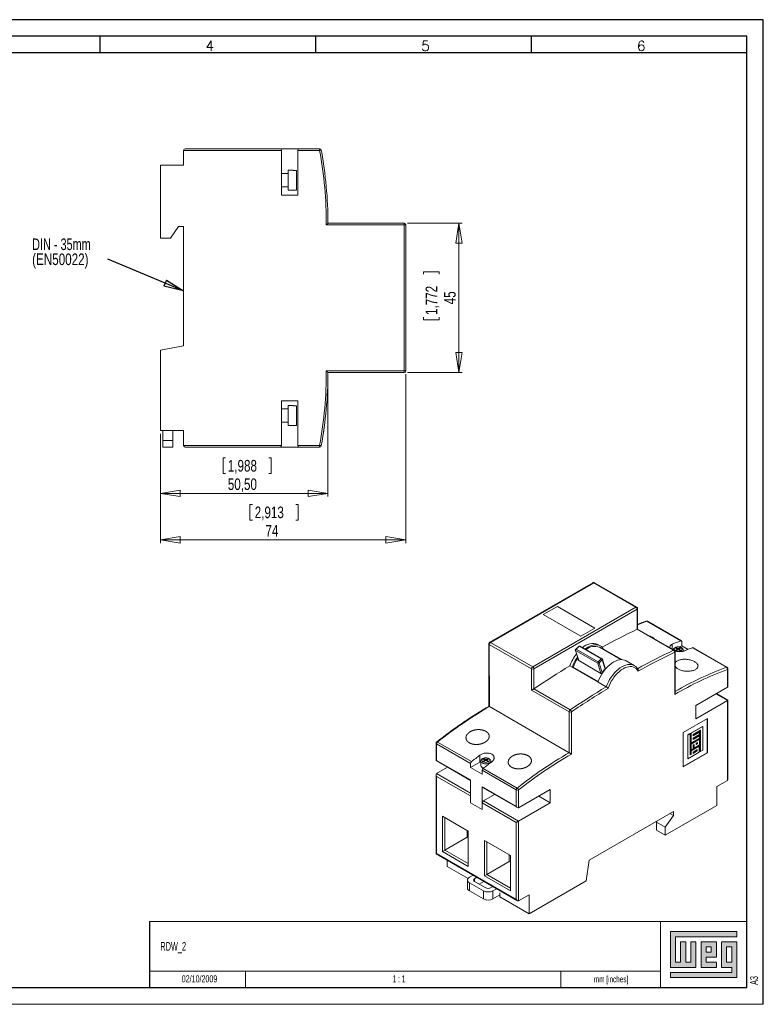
# Model space of a CAD drawing. Header units: millimetres. Extents: x 0 to 420, y 0 to 297.
# Tile 2 of 2: x 196 to 420, y 0 to 297. Entities that reach past the tile are written whole.
import ezdxf

# ---------------------------------------------------------------- set-up
doc = ezdxf.new("R2010")
doc.units = ezdxf.units.MM
doc.layers.add('FORMATO', color=7, linetype='Continuous')
doc.layers.add('LEGENDA', color=7, linetype='Continuous')
doc.styles.add('SLDTEXTSTYLE0', font='ROMANS')
doc.styles.add('SLDTEXTSTYLE1', font='TXT', dxfattribs={"width": 0.563})
doc.styles.add('SLDTEXTSTYLE2', font='TXT', dxfattribs={"width": 0.605})
doc.styles.add('SLDTEXTSTYLE3', font='TXT', dxfattribs={"width": 0.75})
doc.styles.add('SLDTEXTSTYLE4', font='TXT', dxfattribs={"width": 0.7})
doc.dimstyles.new('SLDDIMSTYLE0', dxfattribs={"dimtxt": 3.5, "dimasz": 6, "dimexe": 0, "dimexo": 0.0625, "dimgap": 0.875, "dimtad": 2, "dimrnd": 1e-09, "dimzin": 12, "dimdsep": 46, "dimtxsty": 'SLDTEXTSTYLE3', "dimblk1": 'CLOSED', "dimblk2": 'CLOSED', "dimsah": 1, "dimcen": 0.09, "dimadec": 0, "dimazin": 0, "dimtfac": 1, "dimtofl": 0, "dimtmove": 0, "dimatfit": 3, "dimldrblk": 'CLOSED', "dimfxl": 0, "dimtolj": 1, "dimtzin": 12, "dimarcsym": 0})
doc.dimstyles.new('SLDDIMSTYLE1', dxfattribs={"dimtxt": 0, "dimasz": 6, "dimexe": 0, "dimexo": 0.0625, "dimgap": 0, "dimtad": 0, "dimtih": 1, "dimtoh": 1, "dimdec": 0, "dimrnd": 1e-09, "dimzin": 0, "dimdsep": 46, "dimtxsty": 'Standard', "dimblk1": 'CLOSED', "dimblk2": 'CLOSED', "dimsah": 1, "dimcen": 0.09, "dimadec": 0, "dimazin": 0, "dimtfac": 6, "dimtdec": 0, "dimtofl": 0, "dimtmove": 0, "dimatfit": 3, "dimldrblk": 'CLOSED', "dimfxl": 0, "dimtolj": 1, "dimtzin": 0, "dimarcsym": 0})

# ---------------------------------------------------------------- blocks, each defined once
blk = doc.blocks.new('_CLOSED')
at = {"color": 0, "linetype": 'ByBlock', "lineweight": -2}
for p, q in [((-1, 0.166667), (0, 0)), ((-1, 0.166667), (-1, -0.166667)), ((0, 0), (-1, -0.166667)), ((0, 0), (-1, 0))]:
    blk.add_line(p, q, dxfattribs=at)
blk = doc.blocks.new('*D3')
at = {"color": 7, "linetype": 'Continuous', "lineweight": 0}
for p, q in [((288.78, 189.58), (288.78, 153.13)), ((238.28, 172.08), (238.28, 153.13)), ((257.18, 164.82), (257.18, 160.1)), ((257.18, 164.82), (257.89, 164.82)), ((271.66, 164.82), (270.94, 164.82)), ((271.66, 164.82), (271.66, 160.1)), ((257.18, 160.1), (257.89, 160.1)), ((271.66, 160.1), (270.94, 160.1)), ((238.28, 154.13), (288.78, 154.13))]:
    blk.add_line(p, q, dxfattribs=at)
at = {"color": 7, "linetype": 'Continuous', "lineweight": 0, "xscale": 6, "yscale": 6}
for p, rotation in [((238.28, 154.13, 3.35), 180.0000000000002), ((288.78, 154.13, 3.35), 360.0000000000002)]:
    blk.add_blockref('_CLOSED', p, dxfattribs=dict(at, rotation=rotation))
at = {"color": 7, "linetype": 'Continuous', "lineweight": 0, "char_height": 3.5, "attachment_point": 1, "style": 'SLDTEXTSTYLE3'}
for s, insert in [('1,988', (258.6, 164.2)), ('50,50', (258.6, 158.64))]:
    blk.add_mtext(s, dxfattribs=dict(at, insert=insert))
blk = doc.blocks.new('*D4')
at = {"color": 7, "linetype": 'Continuous', "lineweight": 0}
for p, q in [((312.28, 190.08), (312.28, 139.08)), ((238.28, 172.08), (238.28, 139.08)), ((265.29, 150.77), (265.29, 146.05)), ((265.29, 150.77), (266, 150.77)), ((279.77, 150.77), (279.06, 150.77)), ((279.77, 150.77), (279.77, 146.05)), ((265.29, 146.05), (266, 146.05)), ((279.77, 146.05), (279.06, 146.05)), ((312.28, 140.08), (238.28, 140.08))]:
    blk.add_line(p, q, dxfattribs=at)
at = {"color": 7, "linetype": 'Continuous', "lineweight": 0, "xscale": 6, "yscale": 6}
for p, rotation in [((238.28, 140.08, 3.35), 180.0000000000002), ((312.28, 140.08, 3.35), 360.0000000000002)]:
    blk.add_blockref('_CLOSED', p, dxfattribs=dict(at, rotation=rotation))
at = {"color": 7, "linetype": 'Continuous', "lineweight": 0, "char_height": 3.5, "attachment_point": 1, "style": 'SLDTEXTSTYLE3'}
for s, insert in [('2,913', (266.71, 150.14)), ('74', (269.95, 144.59))]:
    blk.add_mtext(s, dxfattribs=dict(at, insert=insert))
blk = doc.blocks.new('*D5')
at = {"color": 7, "linetype": 'Continuous', "lineweight": 0}
for p, q in [((312.78, 235.58), (329.28, 235.58)), ((328.28, 190.58), (328.28, 235.58)), ((317.59, 220.98), (322.31, 220.98)), ((317.59, 220.98), (317.59, 220.27)), ((322.31, 220.98), (322.31, 220.27)), ((317.59, 206.51), (317.59, 207.22)), ((317.59, 206.51), (322.31, 206.51)), ((322.31, 206.51), (322.31, 207.22)), ((312.78, 190.58), (329.28, 190.58))]:
    blk.add_line(p, q, dxfattribs=at)
at = {"color": 7, "linetype": 'Continuous', "lineweight": 0, "xscale": 6, "yscale": 6}
for p, rotation in [((328.28, 235.58, 3.35), 90.0000000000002), ((328.28, 190.58, 3.35), 270.0000000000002)]:
    blk.add_blockref('_CLOSED', p, dxfattribs=dict(at, rotation=rotation))
at = {"color": 7, "linetype": 'Continuous', "lineweight": 0, "char_height": 3.5, "attachment_point": 1, "rotation": 90, "style": 'SLDTEXTSTYLE3'}
for s, insert in [('1,772', (318.22, 207.93)), ('45', (323.77, 211.16))]:
    blk.add_mtext(s, dxfattribs=dict(at, insert=insert))
blk = doc.blocks.new('SW_NOTE_0')
at = {"color": 0, "linetype": 'Continuous', "lineweight": 0, "char_height": 3.5, "attachment_point": 1}
for s, insert, style in [('DIN - 35mm', (-22.83, 6.27), 'SLDTEXTSTYLE4'), ('(EN50022)', (-22.83, 1.74), 'SLDTEXTSTYLE3')]:
    blk.add_mtext(s, dxfattribs=dict(at, insert=insert, style=style))

msp = doc.modelspace()

# ---------------------------------------------------------------- hatches: boundary and pattern name
at = {"linetype": 'Continuous'}
msp.add_hatch(color=7, dxfattribs=at).paths.add_polyline_path([(391.99, 21.93), (391.99, 11.15), (399.69, 11.15), (399.69, 18.85), (398.15, 18.85), (398.15, 12.69), (396.61, 12.69), (396.61, 18.85), (395.07, 18.85), (395.07, 12.69), (393.53, 12.69), (393.53, 20.39), (412.01, 20.39), (412.01, 21.93)], flags=0)
h = msp.add_hatch(color=7, dxfattribs=at)
h.paths.add_polyline_path([(391.99, 8.07), (412.01, 8.07), (412.01, 18.85), (407.39, 18.85), (407.39, 11.15), (410.47, 11.15), (410.47, 9.61), (391.99, 9.61)], flags=0)
h.paths.add_polyline_path([(408.93, 17.31), (410.47, 17.31), (410.47, 12.69), (408.93, 12.69)], flags=0)
h = msp.add_hatch(color=7, dxfattribs=at)
h.paths.add_polyline_path([(405.85, 12.69), (402.77, 12.69), (402.77, 14.23), (405.85, 14.23), (405.85, 18.85), (401.23, 18.85), (401.23, 11.15), (405.85, 11.15)], flags=0)
h.paths.add_polyline_path([(404.31, 15.77), (402.77, 15.77), (402.77, 17.31), (404.31, 17.31)], flags=0)

# ---------------------------------------------------------------- linework, layer by layer
at = {"color": 7, "linetype": 'Continuous', "lineweight": 15}
for p, q in [((245.283, 257.579), (245.283, 253.079)), ((274.783, 257.579), (245.283, 257.579)), ((245.783, 258.079), (274.283, 258.079)), ((274.283, 258.079), (280.19, 258.079)), ((274.783, 244.079), (274.783, 257.579)), ((279.69, 257.579), (279.69, 244.079)), ((286.274, 257.579), (279.69, 257.579)), ((280.19, 258.079), (286.274, 258.079)), ((286.274, 258.079), (286.274, 257.579)), ((238.283, 231.079), (238.283, 253.079)), ((245.283, 253.079), (238.283, 253.079)), ((276.783, 250.579), (274.783, 250.579)), ((278.283, 251.579), (276.783, 251.579)), ((276.783, 251.579), (276.783, 245.579)), ((278.283, 251.579), (278.283, 251.552)), ((279.283, 251.552), (278.283, 251.552)), ((279.283, 251.552), (279.283, 245.606)), ((274.783, 246.579), (276.783, 246.579)), ((279.69, 244.079), (274.783, 244.079)), ((276.783, 245.579), (278.283, 245.579)), ((278.283, 245.606), (279.283, 245.606)), ((278.283, 245.606), (278.283, 245.579)), ((311.783, 235.079), (288.282, 235.079)), ((288.783, 235.579), (311.783, 235.579)), ((311.783, 235.579), (311.783, 235.079)), ((311.783, 191.079), (311.783, 235.079)), ((312.283, 235.079), (311.783, 235.079)), ((312.283, 235.079), (312.283, 191.079)), ((243.783, 234.579), (241.283, 231.079)), ((245.283, 234.579), (243.783, 234.579)), ((245.283, 198.579), (245.283, 234.579)), ((241.283, 231.079), (238.283, 231.079)), ((238.283, 197.345), (245.283, 198.579)), ((238.283, 173.079), (238.283, 197.345)), ((288.282, 191.079), (311.783, 191.079)), ((311.783, 190.579), (288.783, 190.579)), ((312.283, 191.079), (311.783, 191.079)), ((311.783, 191.079), (311.783, 190.579)), ((274.783, 182.079), (279.69, 182.079)), ((274.783, 168.579), (274.783, 182.079)), ((279.69, 182.079), (279.69, 168.579)), ((276.783, 179.579), (274.783, 179.579)), ((278.283, 180.579), (276.783, 180.579)), ((276.783, 180.579), (276.783, 174.579)), ((278.283, 180.579), (278.283, 180.552)), ((279.283, 180.552), (278.283, 180.552)), ((279.283, 180.552), (279.283, 174.606)), ((274.783, 175.579), (276.783, 175.579)), ((238.283, 173.079), (245.283, 173.079)), ((238.983, 170.079), (238.983, 173.079)), ((241.983, 173.079), (241.983, 170.079)), ((245.283, 173.079), (245.283, 168.579)), ((276.783, 174.579), (278.283, 174.579)), ((278.283, 174.606), (279.283, 174.606)), ((278.283, 174.606), (278.283, 174.579)), ((238.983, 170.079), (241.983, 170.079)), ((238.983, 168.079), (238.983, 170.079)), ((241.983, 170.079), (241.983, 168.079)), ((241.983, 168.079), (238.983, 168.079)), ((245.283, 168.579), (274.783, 168.579)), ((274.283, 168.079), (245.783, 168.079)), ((280.19, 168.079), (274.283, 168.079)), ((279.69, 168.579), (286.274, 168.579)), ((286.274, 168.079), (280.19, 168.079)), ((286.274, 168.579), (286.274, 168.079)), ((368.644, 127.164), (337.53, 109.2)), ((368.894, 127.139), (337.78, 109.176)), ((381.622, 119.791), (368.894, 127.139)), ((381.872, 119.815), (369.144, 127.164)), ((350.507, 101.827), (381.622, 119.791)), ((381.975, 119.178), (350.861, 101.214)), ((357.933, 119.995), (353.691, 117.545)), ((357.933, 119.987), (353.698, 117.541)), ((369.247, 113.462), (357.933, 119.995)), ((357.933, 119.987), (357.933, 119.995)), ((369.239, 113.458), (357.933, 119.987)), ((381.975, 113.124), (381.975, 119.178)), ((382.122, 113.207), (382.122, 119.382)), ((353.691, 117.545), (365.004, 111.013)), ((365.004, 111.013), (369.247, 113.462)), ((392.964, 106.81), (382.004, 113.139)), ((393.185, 106.819), (382.122, 113.207)), ((395.123, 109.609), (384.87, 115.529)), ((395.309, 109.603), (385.056, 115.523)), ((337.28, 108.767), (337.281, 89.867)), ((337.426, 108.563), (337.427, 89.784)), ((350.154, 101.214), (337.426, 108.563)), ((337.78, 109.176), (350.507, 101.827)), ((363.424, 107.07), (364.371, 107.951)), ((363.424, 107.07), (363.574, 107.146)), ((363.433, 106.759), (363.574, 107.146)), ((364.521, 108.027), (363.574, 107.146)), ((363.574, 107.146), (370.22, 103.308)), ((364.521, 108.027), (364.371, 107.951)), ((371.167, 104.189), (364.521, 108.027)), ((364.521, 108.027), (364.786, 108.017)), ((364.786, 108.017), (371.432, 104.179)), ((370.876, 108.118), (370.169, 108.527)), ((377.057, 103.972), (370.626, 107.685)), ((371.847, 107.138), (371.756, 107.032)), ((377.319, 103.978), (371.847, 107.138)), ((392.584, 107.167), (392.583, 108.638)), ((393.503, 107.626), (393.291, 107.503)), ((393.373, 107.537), (393.361, 107.531)), ((394.068, 107.136), (393.373, 107.537)), ((393.373, 106.735), (394.068, 107.136)), ((393.493, 106.641), (394.068, 106.973)), ((393.503, 107.463), (393.644, 107.544)), ((393.644, 107.694), (393.656, 107.701)), ((393.644, 107.544), (393.644, 107.694)), ((393.644, 107.544), (394.351, 107.136)), ((393.656, 107.701), (394.351, 107.299)), ((394.351, 106.973), (393.656, 106.571)), ((394.068, 106.973), (394.068, 107.136)), ((394.351, 107.299), (395.046, 107.701)), ((394.351, 107.136), (395.058, 107.544)), ((394.351, 107.299), (394.351, 107.136)), ((395.046, 106.571), (394.351, 106.973)), ((395.329, 107.537), (394.634, 107.136)), ((394.634, 106.973), (394.634, 107.136)), ((394.634, 107.136), (395.329, 106.735)), ((394.634, 106.973), (395.209, 106.641)), ((395.412, 108.157), (394.769, 107.785)), ((395.046, 107.701), (395.058, 107.694)), ((395.058, 107.544), (395.058, 107.694)), ((395.058, 107.544), (395.2, 107.463)), ((395.412, 107.503), (395.2, 107.626)), ((395.341, 107.531), (395.329, 107.537)), ((395.412, 108.157), (395.412, 109.375)), ((397.308, 107.062), (395.412, 108.157)), ((408.91, 101.648), (398.658, 107.568)), ((409.096, 101.642), (398.844, 107.562)), ((363.35, 106.858), (364.312, 103.781)), ((370.08, 102.921), (363.433, 106.759)), ((363.433, 106.759), (364.4, 103.666)), ((370.22, 103.308), (371.167, 104.189)), ((371.167, 104.189), (371.441, 103.868)), ((371.167, 104.189), (371.432, 104.179)), ((372.364, 101.365), (371.515, 104.08)), ((393.289, 93.458), (393.288, 106.182)), ((393.361, 106.714), (393.373, 106.735)), ((393.436, 93.95), (393.435, 106.386)), ((393.656, 106.571), (393.644, 106.551)), ((395.058, 106.551), (395.046, 106.571)), ((395.329, 106.735), (395.341, 106.714)), ((395.851, 106.513), (395.851, 106.891)), ((350.154, 94.751), (350.154, 101.214)), ((350.861, 101.214), (350.861, 95.16)), ((362.404, 101.686), (361.697, 102.095)), ((370.181, 97.195), (362.404, 101.686)), ((362.718, 101.682), (362.404, 101.686)), ((370.234, 97.342), (362.718, 101.682)), ((364.4, 103.666), (371.046, 99.828)), ((370.08, 102.921), (370.22, 103.308)), ((371.046, 99.828), (370.08, 102.921)), ((370.495, 102.987), (370.22, 103.308)), ((371.441, 103.868), (370.495, 102.987)), ((370.495, 102.987), (371.435, 99.98)), ((372.298, 101.127), (371.441, 103.868)), ((381.128, 102.198), (378.653, 103.627)), ((409.2, 95.629), (409.2, 101.005)), ((409.347, 95.953), (409.346, 101.209)), ((350.83, 95.141), (361.791, 88.812)), ((372.656, 95.766), (370.181, 97.195)), ((399.654, 90.117), (409.2, 95.629)), ((361.467, 88.218), (350.154, 94.751)), ((409.2, 91.622), (405.731, 93.626)), ((409.347, 91.707), (405.877, 93.711)), ((337.427, 89.784), (361.468, 75.903)), ((409.2, 91.622), (399.654, 86.111)), ((399.654, 86.111), (399.654, 90.117)), ((409.201, 67.536), (409.2, 91.622)), ((409.348, 67.86), (409.347, 91.707)), ((361.468, 75.903), (361.467, 88.218)), ((362.174, 88.218), (362.175, 75.494)), ((403.194, 86.255), (395.875, 82.03)), ((403.124, 75.902), (403.123, 86.214)), ((403.194, 75.862), (403.194, 86.255)), ((398.187, 81.813), (401.709, 83.847)), ((398.258, 81.773), (401.78, 83.806)), ((401.709, 83.847), (401.78, 83.806)), ((401.78, 83.806), (401.78, 76.678)), ((395.875, 82.03), (395.875, 71.636)), ((397.219, 81.254), (397.905, 81.65)), ((397.219, 74.126), (397.219, 81.254)), ((397.219, 81.254), (397.289, 81.213)), ((397.289, 81.213), (397.975, 81.609)), ((397.29, 74.086), (397.289, 81.213)), ((397.905, 81.65), (397.975, 81.609)), ((397.975, 81.609), (397.976, 75.208)), ((398.187, 78.899), (398.187, 81.813)), ((398.187, 81.813), (398.258, 81.773)), ((398.258, 78.858), (398.258, 81.773)), ((400.761, 80.303), (398.258, 78.858)), ((401.065, 82.699), (398.859, 81.426)), ((398.859, 81.099), (400.691, 82.156)), ((398.859, 81.017), (400.761, 82.116)), ((398.859, 81.426), (398.859, 81.017)), ((400.761, 81.413), (398.859, 80.315)), ((398.859, 79.989), (400.691, 81.046)), ((398.859, 79.907), (400.761, 81.005)), ((398.859, 80.315), (398.859, 79.907)), ((400.691, 82.156), (400.761, 82.116)), ((400.691, 81.046), (400.761, 81.005)), ((400.761, 82.116), (400.761, 81.413)), ((400.761, 81.005), (400.761, 80.303)), ((400.995, 76.306), (400.995, 82.659)), ((401.066, 76.266), (401.065, 82.699)), ((321.37, 78.754), (321.37, 73.498)), ((321.517, 78.55), (321.517, 73.582)), ((331.769, 72.63), (321.517, 78.55)), ((321.806, 79.119), (332.059, 73.199)), ((398.145, 78.548), (400.684, 80.013)), ((398.145, 76.8), (398.145, 78.548)), ((398.145, 78.548), (398.216, 78.507)), ((398.145, 76.474), (400.649, 77.919)), ((398.187, 78.899), (398.258, 78.858)), ((398.216, 78.507), (400.754, 79.972)), ((398.216, 76.76), (398.216, 78.507)), ((398.216, 76.433), (400.719, 77.878)), ((399.156, 78.38), (398.824, 78.188)), ((398.824, 78.188), (398.824, 77.111)), ((399.086, 77.343), (399.086, 78.34)), ((399.086, 77.343), (399.156, 77.303)), ((399.156, 77.303), (399.156, 78.38)), ((400.754, 78.225), (399.156, 77.303)), ((400.146, 78.944), (399.765, 78.723)), ((399.765, 78.723), (399.765, 78.323)), ((399.765, 78.405), (400.076, 78.584)), ((399.765, 78.323), (400.146, 78.544)), ((400.076, 78.584), (400.076, 78.903)), ((400.076, 78.584), (400.146, 78.544)), ((400.146, 78.544), (400.146, 78.944)), ((400.649, 77.919), (400.719, 77.878)), ((400.684, 80.013), (400.754, 79.972)), ((400.719, 77.878), (400.719, 76.066)), ((400.754, 79.972), (400.754, 78.225)), ((334.598, 73.045), (334.598, 75.159)), ((395.875, 71.718), (403.124, 75.902)), ((395.875, 71.636), (403.194, 75.862)), ((400.719, 76.066), (397.29, 74.086)), ((397.976, 75.29), (398.145, 75.388)), ((397.976, 75.208), (398.216, 75.347)), ((398.145, 76.8), (398.216, 76.76)), ((398.145, 75.388), (398.145, 76.474)), ((398.145, 76.474), (398.216, 76.433)), ((398.145, 75.388), (398.216, 75.347)), ((398.824, 77.111), (398.216, 76.76)), ((398.216, 75.347), (398.216, 76.433)), ((400.111, 76.841), (398.824, 76.098)), ((398.824, 75.755), (400.04, 76.458)), ((398.824, 75.674), (400.111, 76.417)), ((398.824, 76.098), (398.824, 75.674)), ((400.04, 76.458), (400.04, 76.801)), ((400.04, 76.458), (400.111, 76.417)), ((400.111, 76.417), (400.111, 76.841)), ((400.995, 76.306), (401.066, 76.266)), ((401.78, 76.678), (401.066, 76.266)), ((403.124, 75.902), (403.194, 75.862)), ((321.37, 73.498), (331.769, 67.493)), ((321.517, 73.582), (331.769, 67.663)), ((321.517, 69.576), (324.84, 71.494)), ((331.769, 71.412), (334.598, 73.045)), ((331.769, 71.412), (331.769, 72.63)), ((335.304, 69.371), (331.769, 71.412)), ((334.598, 73.045), (334.865, 73.179)), ((334.865, 73.413), (334.865, 72.025)), ((335.517, 74.148), (335.305, 74.025)), ((335.375, 74.053), (335.387, 74.059)), ((335.387, 73.256), (335.375, 73.236)), ((335.387, 74.059), (336.082, 73.658)), ((336.082, 73.658), (335.387, 73.256)), ((336.082, 73.494), (335.507, 73.162)), ((335.658, 74.066), (335.517, 73.984)), ((335.67, 74.222), (335.658, 74.216)), ((335.658, 74.066), (335.658, 74.216)), ((336.365, 73.658), (335.658, 74.066)), ((335.658, 73.073), (335.67, 73.093)), ((336.365, 73.821), (335.67, 74.222)), ((335.67, 73.093), (336.365, 73.494)), ((336.082, 73.658), (336.082, 73.494)), ((337.061, 74.222), (336.365, 73.821)), ((337.072, 74.066), (336.365, 73.658)), ((336.365, 73.658), (336.365, 73.821)), ((336.365, 73.494), (337.06, 73.093)), ((336.648, 73.658), (337.343, 74.059)), ((336.648, 73.658), (336.648, 73.494)), ((337.343, 73.256), (336.648, 73.658)), ((337.223, 73.163), (336.648, 73.494)), ((337.06, 73.093), (337.072, 73.073)), ((337.072, 74.216), (337.061, 74.222)), ((337.072, 74.066), (337.072, 74.216)), ((337.214, 73.984), (337.072, 74.066)), ((337.426, 74.025), (337.214, 74.148)), ((337.343, 74.059), (337.355, 74.053)), ((337.355, 73.236), (337.343, 73.256)), ((337.865, 72.916), (337.865, 73.413)), ((397.219, 74.126), (397.29, 74.086)), ((321.371, 69.252), (321.372, 45.405)), ((321.517, 69.576), (331.769, 63.656)), ((321.517, 68.759), (321.518, 45.49)), ((331.762, 62.844), (321.517, 68.759)), ((345.557, 64.669), (335.304, 70.589)), ((335.304, 69.371), (335.304, 70.589)), ((335.594, 71.158), (345.846, 65.238)), ((331.769, 67.663), (331.77, 60.798)), ((335.305, 65.621), (345.557, 59.701)), ((335.305, 58.757), (335.305, 65.621)), ((335.408, 65.392), (345.911, 59.328)), ((409.201, 67.536), (406.019, 65.699)), ((406.019, 65.699), (406.02, 59.984)), ((331.762, 62.844), (331.763, 60.794)), ((338.982, 63.329), (335.658, 61.41)), ((345.557, 59.701), (345.557, 64.669)), ((346.264, 59.293), (355.811, 64.805)), ((346.264, 64.669), (346.264, 59.293)), ((352.341, 62.802), (355.811, 60.798)), ((355.811, 64.805), (355.811, 60.798)), ((331.77, 60.798), (331.763, 60.794)), ((331.763, 60.794), (335.312, 58.745)), ((335.305, 58.757), (331.77, 60.798)), ((335.319, 60.879), (335.312, 60.883)), ((335.312, 60.883), (335.312, 60.794)), ((345.557, 54.878), (335.312, 60.794)), ((335.312, 58.745), (335.312, 60.794)), ((335.658, 61.41), (346.264, 55.286)), ((355.811, 60.798), (346.264, 55.286)), ((390.462, 51.002), (406.02, 59.984)), ((323.285, 56.716), (331.063, 52.225)), ((323.286, 46.102), (323.285, 56.716)), ((335.312, 58.761), (335.305, 58.757)), ((335.305, 58.757), (335.312, 58.753)), ((367.48, 43.448), (392.937, 58.146)), ((392.937, 56.922), (390.462, 53.451)), ((391.877, 57.534), (392.937, 56.922)), ((392.937, 58.146), (392.937, 56.922)), ((323.992, 56.308), (323.993, 46.51)), ((345.558, 31.609), (345.557, 54.878)), ((346.264, 55.286), (346.266, 31.2)), ((387.811, 54.982), (388.058, 55.329)), ((387.811, 54.982), (390.462, 53.451)), ((387.811, 54.982), (387.811, 52.533)), ((330.711, 52.429), (330.711, 50.389)), ((331.063, 52.225), (331.063, 41.611)), ((387.811, 52.533), (390.462, 51.002)), ((390.462, 53.451), (390.462, 51.002)), ((330.711, 50.389), (323.993, 46.51)), ((330.711, 50.389), (331.063, 50.185)), ((336.012, 49.367), (343.79, 44.876)), ((336.013, 38.753), (336.012, 49.367)), ((336.72, 48.959), (336.72, 39.161)), ((321.372, 45.405), (345.912, 31.235)), ((321.518, 45.49), (345.558, 31.609)), ((323.993, 46.51), (323.286, 46.102)), ((331.063, 41.611), (323.286, 46.102)), ((323.993, 46.51), (331.063, 42.428)), ((343.438, 43.04), (343.438, 45.08)), ((343.79, 44.876), (343.791, 34.262)), ((324.701, 41.612), (324.7, 43.483)), ((324.701, 41.612), (331.012, 37.967)), ((343.438, 43.04), (336.72, 39.161)), ((343.79, 42.837), (343.438, 43.04)), ((366.607, 37.229), (367.48, 43.448)), ((332.543, 38.955), (331.417, 38.305)), ((336.72, 39.161), (336.013, 38.753)), ((343.791, 34.262), (336.013, 38.753)), ((336.72, 39.161), (343.791, 35.079)), ((330.831, 37.488), (330.832, 35.038)), ((331.417, 36.671), (335.66, 34.222)), ((331.417, 36.671), (331.417, 34.222)), ((332.973, 37.896), (333.675, 38.301)), ((332.973, 37.896), (332.973, 37.08)), ((336.367, 35.12), (332.973, 37.08)), ((334.387, 36.263), (335.796, 37.077)), ((349.448, 27.322), (366.607, 37.229)), ((331.417, 34.222), (335.66, 31.772)), ((335.66, 31.772), (335.66, 34.222)), ((338.483, 35.525), (337.781, 35.12)), ((339.614, 34.872), (338.488, 34.222)), ((338.488, 34.222), (338.488, 31.772)), ((338.488, 31.772), (340.61, 32.997)), ((340.61, 33.65), (340.61, 32.426)), ((349.448, 33.038), (346.266, 31.2)), ((349.448, 27.322), (349.448, 33.038)), ((340.61, 32.426), (349.448, 27.322))]:
    msp.add_line(p, q, dxfattribs=at)
at = {"color": 7, "linetype": 'Continuous', "lineweight": 0}
for p, q in [((412.01, 21.93), (391.99, 21.93)), ((391.99, 21.93), (391.99, 11.15)), ((412.01, 20.39), (412.01, 21.93)), ((393.53, 20.39), (412.01, 20.39)), ((393.53, 12.69), (393.53, 20.39)), ((396.61, 18.85), (395.07, 18.85)), ((395.07, 18.85), (395.07, 12.69)), ((396.61, 12.69), (396.61, 18.85)), ((399.69, 18.85), (398.15, 18.85)), ((398.15, 18.85), (398.15, 12.69)), ((399.69, 11.15), (399.69, 18.85)), ((405.85, 18.85), (401.23, 18.85)), ((401.23, 18.85), (401.23, 11.15)), ((405.85, 14.23), (405.85, 18.85)), ((412.01, 18.85), (407.39, 18.85)), ((407.39, 18.85), (407.39, 11.15)), ((412.01, 8.07), (412.01, 18.85)), ((402.77, 17.31), (404.31, 17.31)), ((402.77, 15.77), (402.77, 17.31)), ((404.31, 15.77), (402.77, 15.77)), ((404.31, 17.31), (404.31, 15.77)), ((408.93, 12.69), (408.93, 17.31)), ((408.93, 17.31), (410.47, 17.31)), ((410.47, 17.31), (410.47, 12.69)), ((395.07, 12.69), (393.53, 12.69)), ((398.15, 12.69), (396.61, 12.69)), ((402.77, 14.23), (405.85, 14.23)), ((402.77, 12.69), (402.77, 14.23)), ((405.85, 12.69), (402.77, 12.69)), ((405.85, 11.15), (405.85, 12.69)), ((410.47, 12.69), (408.93, 12.69)), ((263.916, 10), (263.916, 5)), ((359, 10.013), (359, 5)), ((391.99, 11.15), (399.69, 11.15)), ((391.99, 9.61), (391.99, 8.07)), ((410.47, 9.61), (391.99, 9.61)), ((401.23, 11.15), (405.85, 11.15)), ((407.39, 11.15), (410.47, 11.15)), ((410.47, 11.15), (410.47, 9.61)), ((391.99, 8.07), (412.01, 8.07))]:
    msp.add_line(p, q, dxfattribs=at)
at = {"color": 7, "linetype": 'Continuous', "lineweight": 15, "flags": 128}
for points in [[(286.766, 257.67), (286.757, 257.668), (286.729, 257.663), (286.683, 257.654), (286.622, 257.643), (286.548, 257.629), (286.463, 257.614), (286.37, 257.597), (286.274, 257.579)], [(286.274, 168.579), (286.37, 168.561), (286.463, 168.544), (286.548, 168.529), (286.622, 168.515), (286.683, 168.504), (286.729, 168.495), (286.757, 168.49), (286.766, 168.489)], [(382.122, 113.207), (382.117, 113.204), (382.095, 113.192), (382.057, 113.17), (382.004, 113.139)], [(384.87, 115.529), (382.935, 114.797), (382.122, 114.474)], [(366.26, 107.166), (366.544, 107.374), (367.125, 107.747), (367.706, 108.045), (368.28, 108.267), (368.841, 108.408), (369.38, 108.468), (369.892, 108.445), (370.372, 108.34), (370.812, 108.154), (371.207, 107.89), (371.554, 107.55), (371.847, 107.138)], [(395.412, 109.375), (395.407, 109.442), (395.391, 109.501), (395.365, 109.551), (395.33, 109.589), (395.287, 109.614), (395.237, 109.626), (395.182, 109.624), (395.123, 109.609)], [(370.181, 97.195), (370.474, 97.945), (370.821, 98.685), (371.216, 99.406), (371.656, 100.1), (372.135, 100.758), (372.648, 101.373), (373.187, 101.936), (373.748, 102.442), (374.322, 102.883), (374.903, 103.256), (375.484, 103.555), (376.058, 103.776), (376.618, 103.917), (377.158, 103.977), (377.67, 103.954), (378.149, 103.849), (378.589, 103.663), (378.653, 103.627)], [(372.656, 95.766), (372.949, 96.516), (373.296, 97.256), (373.691, 97.977), (374.131, 98.671), (374.61, 99.329), (375.123, 99.944), (375.662, 100.507), (376.222, 101.013), (376.796, 101.455), (377.378, 101.827), (377.959, 102.126), (378.533, 102.347), (379.093, 102.488), (379.633, 102.548), (380.145, 102.525), (380.624, 102.42), (381.064, 102.234), (381.132, 102.196)], [(382.229, 100.483), (381.964, 100.905), (381.645, 101.258), (381.275, 101.536), (380.859, 101.735), (380.402, 101.853), (379.911, 101.889), (379.391, 101.842), (378.85, 101.713), (378.294, 101.503), (377.731, 101.215), (377.168, 100.852), (376.612, 100.421), (376.071, 99.925), (375.551, 99.372), (375.06, 98.769), (374.603, 98.123), (374.187, 97.443), (373.817, 96.738), (373.498, 96.017), (373.234, 95.289)], [(350.83, 95.141), (350.754, 95.097), (350.67, 95.048), (350.579, 94.996), (350.487, 94.943), (350.395, 94.89), (350.306, 94.839), (350.225, 94.792), (350.154, 94.751)], [(409.2, 91.622), (409.263, 91.658), (409.309, 91.685), (409.337, 91.701), (409.347, 91.707), (409.347, 91.707)], [(321.37, 73.498), (321.372, 73.499), (321.387, 73.508), (321.417, 73.525), (321.461, 73.55), (321.517, 73.582)], [(335.305, 72.8), (335.082, 72.965), (334.933, 73.155), (334.868, 73.361), (334.89, 73.569), (334.997, 73.768), (335.185, 73.947), (335.305, 74.025)], [(337.426, 74.025), (337.426, 74.025), (337.649, 73.861), (337.797, 73.67), (337.863, 73.465), (337.841, 73.257), (337.733, 73.057), (337.546, 72.879), (337.29, 72.731), (336.981, 72.623), (336.636, 72.561), (336.275, 72.548), (335.919, 72.586), (335.589, 72.672), (335.305, 72.8)], [(337.865, 73.18), (337.963, 73.135), (338.078, 73.077)], [(345.557, 54.878), (345.633, 54.922), (345.72, 54.972), (345.813, 55.026), (345.911, 55.082), (346.008, 55.139), (346.102, 55.193), (346.189, 55.243), (346.264, 55.286)], [(321.518, 45.49), (321.456, 45.454), (321.41, 45.427), (321.381, 45.411), (321.372, 45.405)]]:
    msp.add_lwpolyline(points, dxfattribs=at)
at = {"color": 7, "linetype": 'Continuous', "lineweight": 15}
for centre, radius, start, end in [((245.783, 257.579), 0.5, 90, 180), ((274.283, 257.579), 0.5, 0, 90), ((280.19, 257.579), 0.5, 90, 180), ((286.274, 257.579), 0.5, 10.43209, 90), ((166.783, 235.579), 121.5, 359.76421, 10.43209), ((166.783, 235.579), 122, 0, 10.43209), ((311.783, 235.079), 0.5, 0, 90), ((166.783, 190.579), 121.5, 349.56791, 0.23579), ((166.783, 190.579), 122, 349.56791, 0), ((311.783, 191.079), 0.5, 270, 0), ((245.783, 168.579), 0.5, 180, 270), ((274.283, 168.579), 0.5, 270, 0), ((280.19, 168.579), 0.5, 180, 270), ((286.274, 168.579), 0.5, 270, 349.56791), ((368.894, 126.731), 0.5, 59.99731, 120), ((368.748, 126.935), 0.251, 54.37483, 114.30578), ((369.041, 126.933), 0.253, 65.94017, 125.37212), ((381.768, 119.584), 0.253, 65.94017, 125.37212), ((381.207, 119.143), 0.769, 2.60981, 57.39013), ((381.622, 119.382), 0.5, 0.00269, 59.99731), ((381.884, 119.398), 0.238, 292.5274, 356.16048), ((481.65, -93.818), 229.696, 115.71795, 118.67932), ((384.806, 115.09), 0.5, 59.99731, 110.04036), ((384.72, 115.299), 0.274, 56.80696, 108.08647), ((384.957, 115.333), 0.215, 62.62879, 114.01424), ((337.78, 108.767), 0.5, 120, 180.00269), ((337.53, 108.792), 0.251, 185.69316, 245.61762), ((338.194, 108.528), 0.768, 122.60563, 177.39449), ((337.633, 108.971), 0.251, 54.37483, 114.30578), ((363.528, 106.917), 0.185, 124.40133, 239.00356), ((364.627, 107.68), 0.373, 64.77399, 133.36997), ((368.585, 104.543), 4.287, 68.32045, 135.00678), ((369.162, 104.081), 3.89, 67.90206, 131.71947), ((425.264, 27.01), 87.927, 110.04789, 111.81941), ((393.647, 106.767), 0.818, 115.82907, 163.11241), ((393.638, 107.136), 0.481, 123.39816, 236.59111), ((394.351, 105.9), 1.93, 68.88362, 111.11637), ((395.065, 107.136), 0.481, 303.39765, 56.59157), ((395.194, 106.904), 0.638, 316.27345, 70.05143), ((428.8, 24.969), 87.927, 110.04789, 111.81941), ((398.745, 107.372), 0.215, 62.62879, 114.01424), ((373.707, 97.825), 12.747, 141.69979, 160.43049), ((374.448, 97.398), 12.785, 144.78748, 160.40292), ((373.94, 97.689), 11.911, 145.60027, 160.41455), ((371.337, 104.021), 0.185, 304.40103, 59.00374), ((492.673, -100.276), 229.84, 115.71011, 118.75663), ((492.904, -100.701), 229.617, 115.71106, 118.816), ((393.083, 106.609), 0.234, 64.17094, 120.60431), ((392.571, 106.209), 0.718, 357.83258, 56.7737), ((392.935, 106.386), 0.5, 0.00269, 59.99731), ((393.201, 106.4), 0.234, 291.92692, 356.76148), ((394.351, 108.371), 1.93, 248.88383, 291.11618), ((350.921, 101.179), 0.768, 122.60563, 177.39449), ((350.507, 101.897), 0.768, 242.6054, 297.39454), ((350.093, 101.179), 0.769, 2.60981, 57.39013), ((501.97, -129.035), 270.366, 121.25369, 123.98016), ((370.238, 103.258), 0.373, 244.77386, 313.37017), ((381.1, 93.6), 11.581, 139.4629, 146.56941), ((443.772, 7.576), 99.621, 110.3061, 120.44758), ((443.458, 8.219), 99.612, 110.29297, 120.14382), ((408.998, 101.452), 0.215, 62.62879, 114.01424), ((408.537, 101.093), 0.669, 352.47373, 56.03621), ((408.846, 101.209), 0.5, 0.00269, 59.99731), ((409.117, 101.219), 0.229, 291.14033, 357.54793), ((512.944, -135.386), 270.392, 121.25377, 123.98749), ((512.923, -135.375), 269.665, 121.19889, 123.98823), ((403.2, -23.322), 130.84, 120.1785, 128.46867), ((362.243, 88.181), 0.777, 125.54956, 177.20626), ((361.821, 88.901), 0.768, 242.60543, 297.39445), ((361.35, 88.108), 0.831, 7.64519, 57.97784), ((321.87, 78.754), 0.5, 128.3065, 180.00269), ((321.62, 78.779), 0.251, 185.69293, 245.61716), ((322.298, 78.51), 0.782, 128.94646, 177.08799), ((321.662, 78.944), 0.226, 50.39717, 116.65165), ((421.616, -40.159), 144.466, 127.03804, 128.31031), ((336.365, 72.422), 1.93, 68.88383, 111.11616), ((427.24, -37.203), 130.84, 120.1785, 128.46867), ((427.109, -37.052), 129.934, 119.98308, 128.47668), ((332.55, 72.591), 0.782, 128.94646, 177.08799), ((335.807, 72.2), 0.958, 190.51155, 263.96801), ((335.652, 73.658), 0.481, 123.398, 236.59128), ((425.152, -42.2), 144.466, 127.03804, 128.31031), ((336.365, 74.893), 1.93, 248.88376, 291.11625), ((337.079, 73.658), 0.481, 303.39811, 56.59111), ((336.086, 70.549), 0.782, 128.94646, 177.08799), ((335.555, 65.597), 0.251, 174.38273, 234.30711), ((332.305, 62.842), 0.543, 170.74077, 179.78974), ((346.338, 64.629), 0.782, 128.94646, 177.08799), ((345.91, 65.351), 0.768, 242.6057, 297.3943), ((345.363, 64.445), 0.929, 13.97308, 58.60753), ((336.084, 60.753), 0.783, 122.92312, 170.43457), ((335.855, 60.792), 0.543, 170.74077, 179.78974), ((331.727, 37.488), 0.873, 110.78596, 249.20327), ((333.128, 37.488), 0.437, 110.78593, 249.20349), ((331.833, 35.138), 1.006, 185.69294, 245.61751), ((337.074, 36.951), 3.074, 242.60548, 297.39453), ((337.074, 36.484), 1.537, 242.60537, 297.39457), ((337.074, 34.501), 3.074, 242.60548, 297.39453)]:
    msp.add_arc(centre, radius, start, end, dxfattribs=at)
for centre, start_param, end_param in [((408.847, 96.241), 3.1415927, 3.9270721), ((321.871, 68.963), 0, 1.5707963), ((408.848, 68.149), 3.1415927, 3.9270721), ((345.911, 59.905), 1.5707963, 3.1415927), ((345.912, 31.813), 1.5707963, 3.1415927)]:
    msp.add_ellipse(centre, major_axis=(-0.354, 0.612), ratio=0.5773815, start_param=start_param, end_param=end_param, dxfattribs=at)
for points, knots in [([(287.725, 251.612), (287.726, 251.603), (287.73, 251.571), (287.699, 251.806), (287.634, 252.288), (287.535, 252.988), (287.442, 253.621), (287.386, 253.99), (287.372, 254.079)], [0, 0, 0, 0, 0.0781324, 0.2899494, 0.5021179, 0.7155968, 0.9310481, 1, 1, 1, 1]), ([(288.783, 235.579), (288.783, 235.579), (288.763, 235.559), (288.697, 235.494), (288.653, 235.45), (288.508, 235.304), (288.394, 235.191), (288.282, 235.079)], [0, 0, 0, 0, 0.25, 0.25, 0.5, 0.5, 1, 1, 1, 1]), ([(288.783, 190.579), (288.783, 190.579), (288.763, 190.599), (288.697, 190.664), (288.653, 190.708), (288.508, 190.854), (288.394, 190.967), (288.282, 191.079)], [0, 0, 0, 0, 0.25, 0.25, 0.5, 0.5, 1, 1, 1, 1]), ([(287.372, 172.079), (287.415, 172.362), (287.5, 172.928), (287.608, 173.684), (287.684, 174.243), (287.726, 174.554), (287.725, 174.548), (287.725, 174.546)], [0, 0, 0, 0, 0.217584, 0.4352205, 0.6514688, 0.8656081, 1, 1, 1, 1]), ([(384.635, 115.56), (384.264, 115.424), (383.429, 115.117), (382.589, 114.78), (382.122, 114.592)], [0, 0, 0, 0, 0.443306, 1, 1, 1, 1]), ([(385.916, 111.016), (385.946, 111.007), (386.192, 110.923), (386.395, 110.811), (386.573, 110.712)], [0, 0, 0, 0, 0.1192377, 1, 1, 1, 1]), ([(386.573, 110.712), (386.709, 110.63), (386.897, 110.517), (387.029, 110.388), (387.066, 110.352)], [0, 0, 0, 0, 0.7213092, 1, 1, 1, 1]), ([(392.583, 108.638), (392.404, 108.546), (392.046, 108.362), (391.808, 107.969), (391.882, 107.688), (391.918, 107.551)], [0, 0, 0, 0, 0.3392787, 0.6786379, 1, 1, 1, 1]), ([(393.376, 106.573), (393.432, 106.552), (393.73, 106.444), (394.376, 106.366), (395.203, 106.364), (395.785, 106.473), (396.054, 106.572), (396.119, 106.596)], [0, 0, 0, 0, 0.0649938, 0.3443807, 0.6254933, 0.909203, 1, 1, 1, 1]), ([(393.435, 102.907), (393.445, 102.934), (393.491, 103.061), (393.669, 103.267), (393.967, 103.514), (394.353, 103.724), (394.808, 103.89), (395.322, 104.01), (395.88, 104.076), (396.466, 104.091), (397.062, 104.052), (397.652, 103.963), (398.215, 103.824), (398.785, 103.631), (399.117, 103.458), (399.3, 103.363)], [0, 0, 0, 0, 0.02173771, 0.10115077, 0.18088013, 0.26061107, 0.34071396, 0.42081694, 0.50115964, 0.5815004, 0.66172463, 0.74194558, 0.82164498, 0.90134174, 1, 1, 1, 1]), ([(364.4, 103.666), (364.379, 103.681), (364.339, 103.71), (364.321, 103.759), (364.313, 103.781)], [0, 0, 0, 0, 0.5318721, 1, 1, 1, 1]), ([(372.361, 101.364), (372.364, 101.358), (372.378, 101.329), (372.372, 101.265), (372.346, 101.189), (372.312, 101.145), (372.298, 101.127)], [0, 0, 0, 0, 0.0834202, 0.4213135, 0.7620554, 1, 1, 1, 1]), ([(382.224, 101.09), (382.222, 101.093), (382.139, 101.247), (381.941, 101.516), (381.608, 101.863), (381.333, 102.086), (381.162, 102.173), (381.129, 102.19)], [0, 0, 0, 0, 0.00766799, 0.31876101, 0.62597072, 0.92850919, 1, 1, 1, 1]), ([(382.229, 100.483), (382.229, 100.484), (382.257, 100.549), (382.293, 100.677), (382.298, 100.859), (382.273, 100.999), (382.234, 101.064), (382.22, 101.087)], [0, 0, 0, 0, 0.0073509, 0.3309468, 0.6104207, 0.8569317, 1, 1, 1, 1]), ([(399.3, 103.363), (399.432, 103.28), (399.695, 103.115), (399.991, 102.837), (400.202, 102.547), (400.319, 102.249), (400.336, 101.952), (400.258, 101.662), (400.08, 101.389), (399.811, 101.137), (399.454, 100.916), (399.023, 100.73), (398.526, 100.587), (397.982, 100.49), (397.405, 100.444), (396.812, 100.449), (396.22, 100.506), (395.646, 100.612), (395.107, 100.768), (394.617, 100.966), (394.19, 101.203), (393.838, 101.471), (393.577, 101.749), (393.48, 101.939), (393.435, 102.026)], [0, 0, 0, 0, 0.0453914, 0.0907835, 0.1361649, 0.181548, 0.2271374, 0.2727282, 0.3186949, 0.3646619, 0.4108711, 0.4570797, 0.5032922, 0.5495035, 0.595543, 0.6415816, 0.6874059, 0.7332295, 0.7788892, 0.8245486, 0.8701192, 0.9156899, 0.9612384, 1, 1, 1, 1]), ([(371.435, 99.98), (371.389, 99.911), (371.325, 99.855), (371.182, 99.796), (371.105, 99.794), (371.046, 99.828)], [0, 0, 0, 0, 0.5, 0.5, 1, 1, 1, 1]), ([(372.656, 95.766), (372.758, 95.708), (372.882, 95.616), (373.092, 95.439), (373.179, 95.354), (373.234, 95.289)], [0, 0, 0, 0, 0.5, 0.5, 1, 1, 1, 1]), ([(393.289, 93.458), (393.29, 93.459), (393.33, 93.529), (393.394, 93.68), (393.444, 93.854), (393.433, 93.941), (393.432, 93.949)], [0, 0, 0, 0, 0.0084934, 0.4558674, 0.9487708, 1, 1, 1, 1]), ([(337.283, 89.868), (337.022, 89.718), (336.048, 89.156), (334.359, 88.138), (332.219, 86.792), (330.083, 85.386), (327.951, 83.921), (325.825, 82.398), (323.693, 80.813), (322.275, 79.705), (321.56, 79.147)], [0, 0, 0, 0, 0.0494617, 0.1849158, 0.3203696, 0.455821, 0.5912698, 0.7267157, 0.8621583, 1, 1, 1, 1]), ([(337.284, 89.867), (337.286, 89.866), (337.289, 89.864), (337.341, 89.834), (337.398, 89.801), (337.427, 89.784)], [0, 0, 0, 0, 0.375691, 0.6871123, 1, 1, 1, 1]), ([(336.038, 82.526), (336.53, 82.242), (336.675, 82.139), (336.929, 81.913), (337.039, 81.79), (337.214, 81.533), (337.28, 81.4), (337.369, 81.123), (337.391, 80.978), (337.39, 80.692), (337.368, 80.548), (337.277, 80.258), (337.21, 80.116), (337.035, 79.84), (336.926, 79.705), (336.67, 79.447), (336.525, 79.326), (336.203, 79.101), (336.024, 78.995), (335.644, 78.808), (335.444, 78.725), (335.022, 78.583), (334.8, 78.524), (334.354, 78.434), (334.127, 78.403), (333.665, 78.368), (333.438, 78.366), (332.99, 78.389), (332.768, 78.416), (332.343, 78.498), (332.141, 78.553), (331.76, 78.689), (331.579, 78.772), (331.255, 78.959), (331.11, 79.064), (330.853, 79.295), (330.744, 79.421), (330.57, 79.684), (330.503, 79.823), (330.413, 80.111), (330.391, 80.258), (330.391, 80.555), (330.414, 80.707), (330.503, 81.004), (330.569, 81.149), (330.744, 81.434), (330.853, 81.573), (331.105, 81.833), (331.249, 81.955), (331.574, 82.183), (331.75, 82.287), (332.128, 82.47), (332.332, 82.551), (332.755, 82.687), (332.973, 82.741), (333.421, 82.821), (333.653, 82.848), (334.111, 82.871), (334.338, 82.869), (334.79, 82.835), (335.012, 82.804), (335.646, 82.671), (336.038, 82.526), (336.53, 82.242)], [-0.0625, -0.0625, 0, 0, 0.03125, 0.03125, 0.0625, 0.0625, 0.09375, 0.09375, 0.125, 0.125, 0.15625, 0.15625, 0.1875, 0.1875, 0.21875, 0.21875, 0.25, 0.25, 0.28125, 0.28125, 0.3125, 0.3125, 0.34375, 0.34375, 0.375, 0.375, 0.40625, 0.40625, 0.4375, 0.4375, 0.46875, 0.46875, 0.5, 0.5, 0.53125, 0.53125, 0.5625, 0.5625, 0.59375, 0.59375, 0.625, 0.625, 0.65625, 0.65625, 0.6875, 0.6875, 0.71875, 0.71875, 0.75, 0.75, 0.78125, 0.78125, 0.8125, 0.8125, 0.84375, 0.84375, 0.875, 0.875, 0.90625, 0.90625, 0.9375, 0.9375, 1, 1, 1.03125, 1.03125]), ([(338.133, 73.118), (338.249, 73.206), (338.352, 73.298), (338.532, 73.492), (338.61, 73.595), (338.736, 73.805), (338.783, 73.911), (338.848, 74.127), (338.865, 74.237), (338.866, 74.452), (338.85, 74.557), (338.787, 74.764), (338.739, 74.865), (338.553, 75.147), (338.366, 75.316), (338.019, 75.517), (337.89, 75.577), (337.616, 75.675), (337.472, 75.714), (337.168, 75.773), (337.009, 75.792), (336.688, 75.808), (336.526, 75.806), (336.195, 75.779), (336.033, 75.755), (335.714, 75.687), (335.556, 75.642), (335.254, 75.534), (335.111, 75.471), (334.841, 75.328), (334.714, 75.247), (334.598, 75.159)], [0, 0, 0, 0, 0.0625, 0.0625, 0.125, 0.125, 0.1875, 0.1875, 0.25, 0.25, 0.3125, 0.3125, 0.375, 0.375, 0.5, 0.5, 0.5625, 0.5625, 0.625, 0.625, 0.6875, 0.6875, 0.75, 0.75, 0.8125, 0.8125, 0.875, 0.875, 0.9375, 0.9375, 1, 1, 1, 1]), ([(348.765, 75.178), (349.257, 74.894), (349.402, 74.79), (349.656, 74.564), (349.766, 74.441), (349.941, 74.184), (350.007, 74.051), (350.096, 73.774), (350.119, 73.63), (350.118, 73.343), (350.095, 73.199), (350.004, 72.91), (349.937, 72.767), (349.762, 72.491), (349.653, 72.356), (349.397, 72.098), (349.253, 71.978), (348.93, 71.752), (348.751, 71.646), (348.371, 71.459), (348.171, 71.376), (347.749, 71.234), (347.527, 71.175), (347.081, 71.085), (346.854, 71.054), (346.393, 71.019), (346.165, 71.017), (345.717, 71.041), (345.495, 71.067), (345.07, 71.149), (344.868, 71.204), (344.487, 71.341), (344.306, 71.424), (343.982, 71.611), (343.837, 71.715), (343.58, 71.946), (343.471, 72.072), (343.297, 72.335), (343.23, 72.474), (343.14, 72.762), (343.118, 72.909), (343.118, 73.206), (343.141, 73.358), (343.23, 73.655), (343.296, 73.8), (343.471, 74.085), (343.58, 74.224), (343.832, 74.484), (343.976, 74.606), (344.301, 74.835), (344.478, 74.938), (344.855, 75.121), (345.059, 75.203), (345.483, 75.338), (345.701, 75.392), (346.148, 75.472), (346.381, 75.499), (346.838, 75.523), (347.065, 75.52), (347.517, 75.486), (347.739, 75.455), (348.373, 75.322), (348.765, 75.178), (349.257, 74.894)], [-0.0625, -0.0625, 0, 0, 0.03125, 0.03125, 0.0625, 0.0625, 0.09375, 0.09375, 0.125, 0.125, 0.15625, 0.15625, 0.1875, 0.1875, 0.21875, 0.21875, 0.25, 0.25, 0.28125, 0.28125, 0.3125, 0.3125, 0.34375, 0.34375, 0.375, 0.375, 0.40625, 0.40625, 0.4375, 0.4375, 0.46875, 0.46875, 0.5, 0.5, 0.53125, 0.53125, 0.5625, 0.5625, 0.59375, 0.59375, 0.625, 0.625, 0.65625, 0.65625, 0.6875, 0.6875, 0.71875, 0.71875, 0.75, 0.75, 0.78125, 0.78125, 0.8125, 0.8125, 0.84375, 0.84375, 0.875, 0.875, 0.90625, 0.90625, 0.9375, 0.9375, 1, 1, 1.03125, 1.03125]), ([(361.468, 75.903), (361.525, 75.87), (361.594, 75.83), (361.732, 75.75), (361.8, 75.711), (361.99, 75.601), (362.095, 75.54), (362.175, 75.494)], [0, 0, 0, 0, 0.25, 0.25, 0.5, 0.5, 1, 1, 1, 1])]:
    msp.add_open_spline(points, degree=3, knots=knots, dxfattribs=at)
for points in [[(382.004, 113.139), (381.995, 113.134), (381.985, 113.129), (381.975, 113.124)], [(393.644, 107.694), (393.551, 107.658), (393.455, 107.603), (393.361, 107.531)], [(395.341, 107.531), (395.248, 107.602), (395.152, 107.658), (395.058, 107.694)], [(393.644, 106.551), (393.55, 106.623), (393.455, 106.678), (393.361, 106.714)], [(395.341, 106.714), (395.248, 106.678), (395.152, 106.623), (395.058, 106.551)], [(350.861, 95.16), (350.851, 95.154), (350.841, 95.147), (350.83, 95.141)], [(335.375, 74.053), (335.469, 74.124), (335.564, 74.179), (335.658, 74.216)], [(335.658, 73.073), (335.565, 73.144), (335.469, 73.2), (335.375, 73.236)], [(337.355, 74.053), (337.262, 74.124), (337.166, 74.179), (337.072, 74.216)], [(337.072, 73.073), (337.166, 73.144), (337.261, 73.2), (337.355, 73.236)]]:
    msp.add_open_spline(points, degree=3, dxfattribs=at)
at = {"layer": 'FORMATO'}
for p, q in [((420, 297), (0, 297)), ((420, 0), (420, 297)), ((415, 292), (25, 292)), ((220, 292), (220, 287)), ((285, 292), (285, 287)), ((350, 292), (350, 287)), ((415, 287), (415, 292)), ((415, 287), (25, 287)), ((415, 5), (415, 287)), ((235, 25.012), (235, 5)), ((415, 5), (19.916, 5))]:
    msp.add_line(p, q, dxfattribs=at)
at = {"layer": 'FORMATO', "lineweight": 0}
for p, q in [((235, 25.012), (415, 25.012)), ((389, 25), (389, 5)), ((235, 10), (263.916, 10)), ((263.916, 10), (389, 10.017)), ((0, 0), (420, 0))]:
    msp.add_line(p, q, dxfattribs=at)

# ---------------------------------------------------------------- block references
at = {"color": 7, "linetype": 'Continuous', "lineweight": 0}
msp.add_blockref('SW_NOTE_0', (222.465, 224.737), dxfattribs=at)

# ---------------------------------------------------------------- texts
at = {"layer": 'FORMATO', "attachment_point": 1}
for s, insert, char_height, style in [('4', (251.904, 290.597), 3, 'SLDTEXTSTYLE0'), ('5', (316.904, 290.597), 3, 'SLDTEXTSTYLE0'), ('6', (381.904, 290.597), 3, 'SLDTEXTSTYLE0'), ('mm [inches]', (368.958, 8.523), 1.9, 'SLDTEXTSTYLE2')]:
    msp.add_mtext(s, dxfattribs=dict(at, insert=insert, char_height=char_height, style=style))
at = {"layer": 'LEGENDA', "attachment_point": 1}
for s, insert, char_height, style in [('RDW_2', (238.275, 18.805), 2.6458, 'SLDTEXTSTYLE2'), ('02/10/2009', (244.72, 8.755), 2.1167, 'SLDTEXTSTYLE2'), ('1 : 1', (308.286, 8.755), 2.1167, 'SLDTEXTSTYLE1')]:
    msp.add_mtext(s, dxfattribs=dict(at, insert=insert, char_height=char_height, style=style))
at = {"layer": 'LEGENDA', "insert": (415.983, 5.232), "char_height": 2.3813, "attachment_point": 1, "rotation": 90, "style": 'SLDTEXTSTYLE2'}
msp.add_mtext(' A3', dxfattribs=at)

# ---------------------------------------------------------------- dimensions: what is measured, and where the dimension line sits
at = {"color": 7, "linetype": 'Continuous', "lineweight": 0}
dim = msp.add_linear_dim(base=(328.283, 235.579), p1=(311.783, 190.579), p2=(311.783, 235.579), angle=90, dimstyle='SLDDIMSTYLE0', dxfattribs=at)
dim.commit()
dim.dimension.update_dxf_attribs({"geometry": '*D5', "text_midpoint": (328.283, 213.745), "dimtype": 160})
for base, p1, p2, picture, middle in [((238.283, 140.079), (312.283, 191.079), (238.283, 173.079), '*D4', (272.531, 140.079)), ((288.783, 154.13), (238.283, 173.079), (288.783, 190.579), '*D3', (264.416, 154.13))]:
    dim = msp.add_linear_dim(base=base, p1=p1, p2=p2, dimstyle='SLDDIMSTYLE0', dxfattribs=at)
    dim.commit()
    dim.dimension.update_dxf_attribs({"geometry": picture, "text_midpoint": middle, "dimtype": 160})

# ---------------------------------------------------------------- leaders
msp.add_leader([(245.283, 215.218), (222.465, 224.737)], dimstyle='SLDDIMSTYLE1', dxfattribs=at)

doc.saveas('drawing.dxf')
